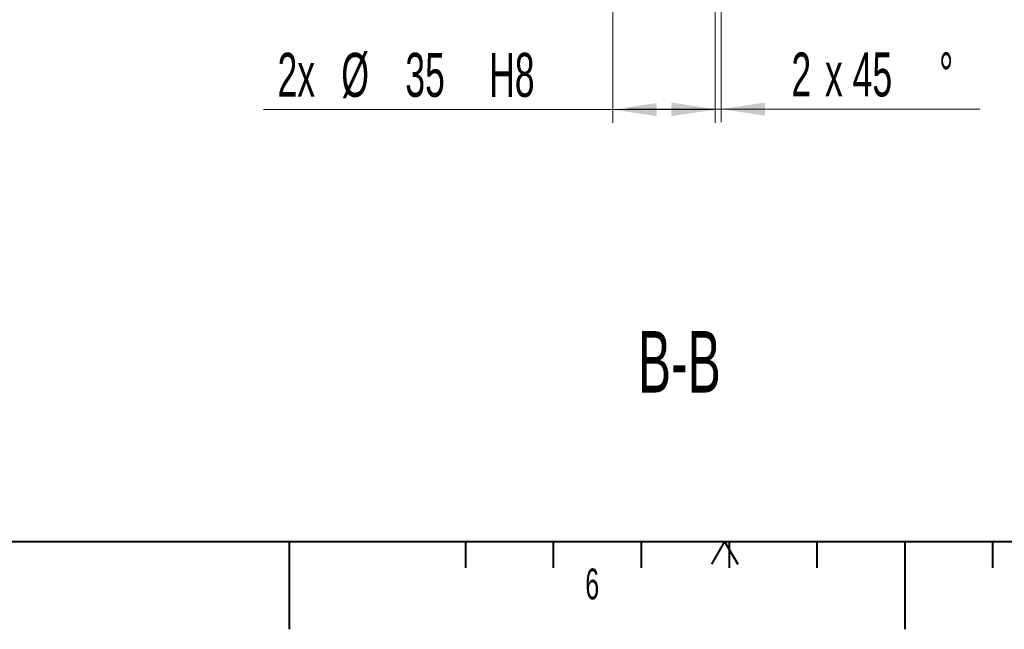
# Model space of a CAD drawing. Header units: millimetres. Extents: x 0 to 8410, y 0 to 5940.
# Tile 124 of 256: x 3198 to 4318, y 0 to 694. Entities that reach past the tile are written whole.
import ezdxf

# ---------------------------------------------------------------- set-up
doc = ezdxf.new("R2010")
doc.units = ezdxf.units.MM
doc.header["$LTSCALE"] = 10
doc.linetypes.add('CENTERX2', pattern=[20.32, 12.7, -2.54, 2.54, -2.54])
doc.styles.add('SLDTEXTSTYLE0', font='TXT', dxfattribs={"width": 0.605})
doc.dimstyles.new('SLDDIMSTYLE10', dxfattribs={"dimtxt": 50, "dimasz": 50, "dimexe": 0, "dimexo": 0.0625, "dimgap": 12.5, "dimtad": 0, "dimtih": 1, "dimtoh": 1, "dimdec": 1, "dimlfac": 0.3, "dimrnd": 1e-09, "dimzin": 12, "dimdsep": 46, "dimtxsty": 'SLDTEXTSTYLE0', "dimsah": 1, "dimcen": 0.09, "dimadec": 0, "dimazin": 0, "dimtfac": 1, "dimtofl": 0, "dimtmove": 0, "dimatfit": 3, "dimfxl": 0, "dimfrac": 2, "dimtolj": 1, "dimtzin": 12, "dimarcsym": 0})
doc.dimstyles.new('SLDDIMSTYLE11', dxfattribs={"dimtxt": 50, "dimasz": 50, "dimexe": 0, "dimexo": 0.0625, "dimgap": 12.5, "dimtad": 1, "dimtoh": 1, "dimdec": 1, "dimlfac": 0.3, "dimrnd": 1e-09, "dimzin": 12, "dimdsep": 46, "dimtxsty": 'SLDTEXTSTYLE0', "dimsah": 1, "dimcen": 0.09, "dimadec": 0, "dimazin": 0, "dimtfac": 1, "dimtofl": 0, "dimtmove": 0, "dimatfit": 3, "dimfxl": 0, "dimfrac": 2, "dimtolj": 1, "dimtzin": 12, "dimarcsym": 0})

# ---------------------------------------------------------------- blocks, each defined once
blk = doc.blocks.new('*D40')
at = {"color": 7, "linetype": 'Continuous', "lineweight": 0}
for p, q in [((3872.7, 818.6), (3872.7, 576.7)), ((3989.3, 818.6), (3989.3, 576.7)), ((3872.7, 591.7), (3475.3, 591.7)), ((3872.7, 591.7), (3989.3, 591.7))]:
    blk.add_line(p, q, dxfattribs=at)
for points in [[(3872.7, 591.7), (3922.7, 584.2), (3922.7, 599.2)], [(3989.3, 591.7), (3939.3, 599.2), (3939.3, 584.2)]]:
    blk.add_solid(points, dxfattribs=at)
at = {"color": 7, "linetype": 'Continuous', "lineweight": 0, "char_height": 50, "attachment_point": 1, "style": 'SLDTEXTSTYLE0'}
for s, insert in [('2x', (3491.2, 656.3)), ('%%c', (3563.8, 656.2)), ('35', (3636.6, 656.2)), ('H8', (3732, 656.2))]:
    blk.add_mtext(s, dxfattribs=dict(at, insert=insert))
blk = doc.blocks.new('*D41')
at = {"color": 7, "linetype": 'Continuous', "lineweight": 0}
for p, q in [((3989.3, 818.6), (3989.3, 577.2)), ((3996, 811.9), (3996, 577.2)), ((3989.3, 592.2), (3889.3, 592.2)), ((3996, 592.2), (3989.3, 592.2)), ((3996, 592.2), (4290.5, 592.2))]:
    blk.add_line(p, q, dxfattribs=at)
for points in [[(3989.3, 592.2), (3939.3, 599.7), (3939.3, 584.7)], [(3996, 592.2), (4046, 584.7), (4046, 599.7)]]:
    blk.add_solid(points, dxfattribs=at)
at = {"color": 7, "linetype": 'Continuous', "lineweight": 0, "char_height": 50, "attachment_point": 1, "style": 'SLDTEXTSTYLE0'}
for s, insert in [('2', (4076, 656.6)), ('x 45', (4114.2, 656.7)), ('%%d', (4244, 656.6))]:
    blk.add_mtext(s, dxfattribs=dict(at, insert=insert))

msp = doc.modelspace()

# ---------------------------------------------------------------- linework, layer by layer
at = {"color": 7, "linetype": 'Continuous', "lineweight": 40}
for p, q in [((200, 100), (8310, 100)), ((3505, 0), (3505, 100)), ((3705, 100), (3705, 70)), ((3805, 100), (3805, 70)), ((3905, 100), (3905, 70)), ((4000, 100), (3985, 74.019238)), ((4000, 100), (4015, 74.019238)), ((4005, 100), (4005, 70)), ((4105, 100), (4105, 70)), ((4205, 100), (4205, 0)), ((4305, 100), (4305, 70))]:
    msp.add_line(p, q, dxfattribs=at)
at = {"color": 7, "linetype": 'CENTERX2', "lineweight": 30}
msp.add_line((4205, 100), (4205, 0), dxfattribs=at)

# ---------------------------------------------------------------- texts
at = {"color": 7, "linetype": 'Continuous', "lineweight": 0, "attachment_point": 1, "style": 'SLDTEXTSTYLE0'}
for s, insert, char_height in [('B-B ', (3901.216124, 339.596242), 70), ('6', (3841.458433, 69.17666), 35)]:
    msp.add_mtext(s, dxfattribs=dict(at, insert=insert, char_height=char_height))

# ---------------------------------------------------------------- dimensions: what is measured, and where the dimension line sits
at = {"color": 7, "linetype": 'Continuous', "lineweight": 0}
dim = msp.add_linear_dim(base=(3989.340372, 630.05417), p1=(3872.673706, 818.556714), p2=(3989.340372, 818.556714), angle=0, text='2x%%c<>H8', dimstyle='SLDDIMSTYLE10', dxfattribs=at)
dim.commit()
dim.dimension.update_dxf_attribs({"geometry": '*D40', "text_midpoint": (3655.44649, 630.05417), "dimtype": 160})
dim = msp.add_linear_dim(base=(3989.340372, 592.153687), p1=(3996.007039, 811.890048), p2=(3989.340372, 818.556714), text='<>x 45%%d', dimstyle='SLDDIMSTYLE11', dxfattribs=at)
dim.commit()
dim.dimension.update_dxf_attribs({"geometry": '*D41', "text_midpoint": (4175.341107, 592.153687), "dimtype": 160})

doc.saveas('drawing.dxf')
